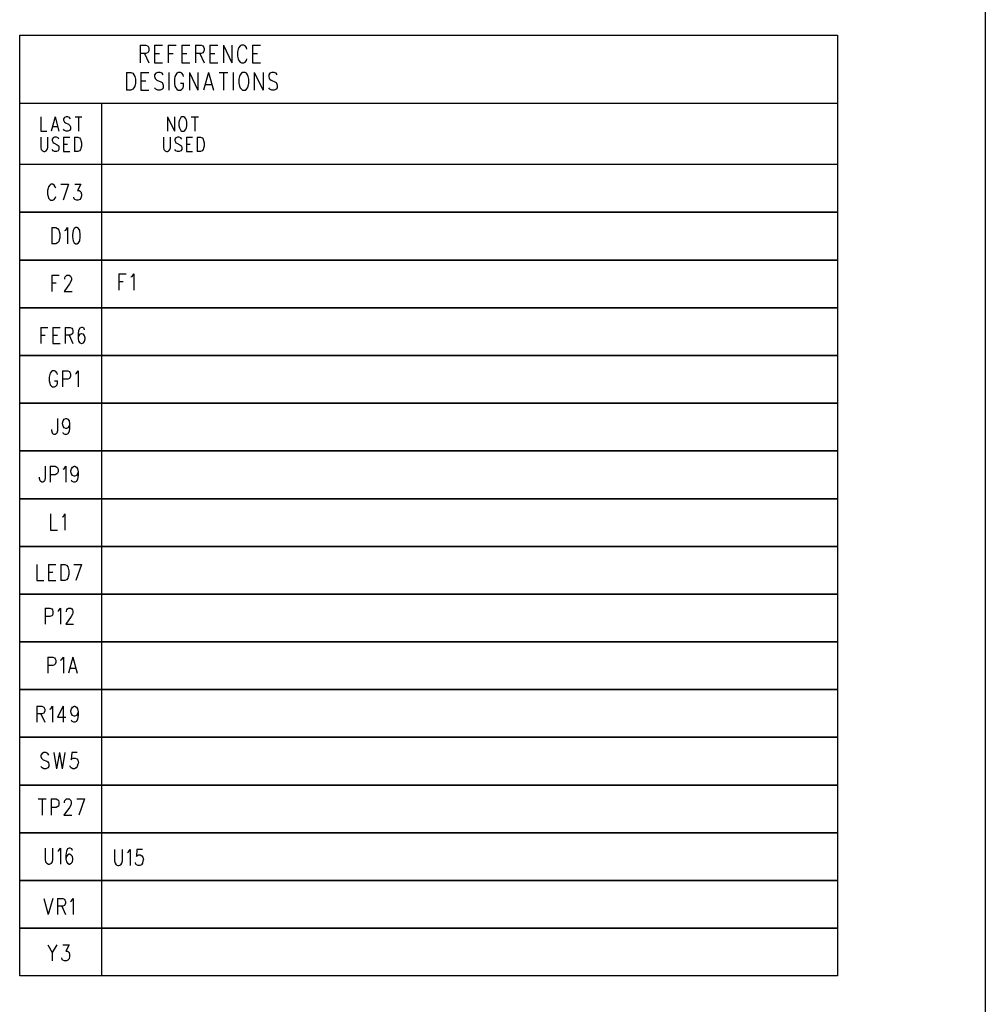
# Model space of a CAD drawing. Extents: x 11.9 to 28.1, y 10.8 to 21.2.
# Tile 12 of 13: x 24.6 to 28.1, y 15.6 to 19.2. Entities that reach past the tile are written whole.
import ezdxf

# ---------------------------------------------------------------- set-up
doc = ezdxf.new("R2010")
doc.units = 0
doc.header["$MEASUREMENT"] = 0
doc.layers.add('LAYNR1', color=2, linetype='Continuous')

msp = doc.modelspace()

# ---------------------------------------------------------------- linework, layer by layer
at = {"layer": 'LAYNR1'}
for points in [[(28.097, 21.199), (28.097, 10.799)], [(24.999, 19.086), (24.999, 19.021)], [(24.999, 19.086), (25.02, 19.086), (25.026, 19.083), (25.029, 19.08), (25.031, 19.074), (25.031, 19.067), (25.029, 19.061), (25.026, 19.058), (25.02, 19.055), (24.999, 19.055)], [(24.999, 19.086), (24.999, 19.021)], [(24.999, 19.086), (25.02, 19.086), (25.026, 19.083), (25.029, 19.08), (25.031, 19.074), (25.031, 19.067), (25.029, 19.061), (25.026, 19.058), (25.02, 19.055), (24.999, 19.055)], [(25.051, 19.086), (25.051, 19.021)], [(25.051, 19.086), (25.081, 19.086)], [(25.051, 19.086), (25.051, 19.021)], [(25.051, 19.086), (25.081, 19.086)], [(25.101, 19.086), (25.101, 19.021)], [(25.101, 19.086), (25.131, 19.086)], [(25.101, 19.086), (25.101, 19.021)], [(25.101, 19.086), (25.131, 19.086)], [(25.151, 19.086), (25.151, 19.021)], [(25.151, 19.086), (25.181, 19.086)], [(25.151, 19.086), (25.151, 19.021)], [(25.151, 19.086), (25.181, 19.086)], [(25.201, 19.086), (25.201, 19.021)], [(25.201, 19.086), (25.222, 19.086), (25.229, 19.083), (25.231, 19.08), (25.233, 19.074), (25.233, 19.067), (25.231, 19.061), (25.229, 19.058), (25.222, 19.055), (25.201, 19.055)], [(25.201, 19.086), (25.201, 19.021)], [(25.201, 19.086), (25.222, 19.086), (25.229, 19.083), (25.231, 19.08), (25.233, 19.074), (25.233, 19.067), (25.231, 19.061), (25.229, 19.058), (25.222, 19.055), (25.201, 19.055)], [(25.254, 19.086), (25.254, 19.021)], [(25.254, 19.086), (25.283, 19.086)], [(25.254, 19.086), (25.254, 19.021)], [(25.254, 19.086), (25.283, 19.086)], [(25.304, 19.086), (25.304, 19.021)], [(25.304, 19.086), (25.335, 19.021)], [(25.304, 19.086), (25.304, 19.021)], [(25.304, 19.086), (25.335, 19.021)], [(25.335, 19.086), (25.335, 19.021)], [(25.335, 19.086), (25.335, 19.021)], [(25.39, 19.071), (25.388, 19.077), (25.383, 19.083), (25.379, 19.086), (25.37, 19.086), (25.365, 19.083), (25.36, 19.077), (25.358, 19.071), (25.356, 19.061), (25.356, 19.046), (25.358, 19.036), (25.36, 19.03), (25.365, 19.024), (25.37, 19.021), (25.379, 19.021), (25.383, 19.024), (25.388, 19.03), (25.39, 19.036)], [(25.39, 19.071), (25.388, 19.077), (25.383, 19.083), (25.379, 19.086), (25.37, 19.086), (25.365, 19.083), (25.36, 19.077), (25.358, 19.071), (25.356, 19.061), (25.356, 19.046), (25.358, 19.036), (25.36, 19.03), (25.365, 19.024), (25.37, 19.021), (25.379, 19.021), (25.383, 19.024), (25.388, 19.03), (25.39, 19.036)], [(25.41, 19.086), (25.41, 19.021)], [(25.41, 19.086), (25.44, 19.086)], [(25.41, 19.086), (25.41, 19.021)], [(25.41, 19.086), (25.44, 19.086)], [(25.015, 19.055), (25.031, 19.021)], [(25.015, 19.055), (25.031, 19.021)], [(25.051, 19.055), (25.07, 19.055)], [(25.051, 19.055), (25.07, 19.055)], [(25.101, 19.055), (25.12, 19.055)], [(25.101, 19.055), (25.12, 19.055)], [(25.151, 19.055), (25.17, 19.055)], [(25.151, 19.055), (25.17, 19.055)], [(25.217, 19.055), (25.233, 19.021)], [(25.217, 19.055), (25.233, 19.021)], [(25.254, 19.055), (25.272, 19.055)], [(25.254, 19.055), (25.272, 19.055)], [(25.41, 19.055), (25.429, 19.055)], [(25.41, 19.055), (25.429, 19.055)], [(25.051, 19.021), (25.081, 19.021)], [(25.051, 19.021), (25.081, 19.021)], [(25.151, 19.021), (25.181, 19.021)], [(25.151, 19.021), (25.181, 19.021)], [(25.254, 19.021), (25.283, 19.021)], [(25.254, 19.021), (25.283, 19.021)], [(25.41, 19.021), (25.44, 19.021)], [(25.41, 19.021), (25.44, 19.021)], [(24.949, 18.986), (24.949, 18.921)], [(24.949, 18.986), (24.965, 18.986), (24.972, 18.983), (24.976, 18.977), (24.979, 18.971), (24.981, 18.961), (24.981, 18.946), (24.979, 18.936), (24.976, 18.93), (24.972, 18.924), (24.965, 18.921), (24.949, 18.921)], [(24.949, 18.986), (24.949, 18.921)], [(24.949, 18.986), (24.965, 18.986), (24.972, 18.983), (24.976, 18.977), (24.979, 18.971), (24.981, 18.961), (24.981, 18.946), (24.979, 18.936), (24.976, 18.93), (24.972, 18.924), (24.965, 18.921), (24.949, 18.921)], [(25.001, 18.986), (25.001, 18.921)], [(25.001, 18.986), (25.031, 18.986)], [(25.001, 18.986), (25.001, 18.921)], [(25.001, 18.986), (25.031, 18.986)], [(25.001, 18.955), (25.02, 18.955)], [(25.001, 18.955), (25.02, 18.955)], [(25.083, 18.977), (25.079, 18.983), (25.072, 18.986), (25.063, 18.986), (25.056, 18.983), (25.051, 18.977), (25.051, 18.971), (25.054, 18.964), (25.056, 18.961), (25.06, 18.958), (25.074, 18.952), (25.079, 18.949), (25.081, 18.946), (25.083, 18.939), (25.083, 18.93), (25.079, 18.924), (25.072, 18.921), (25.063, 18.921), (25.056, 18.924), (25.051, 18.93)], [(25.083, 18.977), (25.079, 18.983), (25.072, 18.986), (25.063, 18.986), (25.056, 18.983), (25.051, 18.977), (25.051, 18.971), (25.054, 18.964), (25.056, 18.961), (25.06, 18.958), (25.074, 18.952), (25.079, 18.949), (25.081, 18.946), (25.083, 18.939), (25.083, 18.93), (25.079, 18.924), (25.072, 18.921), (25.063, 18.921), (25.056, 18.924), (25.051, 18.93)], [(25.104, 18.986), (25.104, 18.921)], [(25.104, 18.986), (25.104, 18.921)], [(25.158, 18.971), (25.156, 18.977), (25.151, 18.983), (25.147, 18.986), (25.138, 18.986), (25.133, 18.983), (25.129, 18.977), (25.126, 18.971), (25.124, 18.961), (25.124, 18.946), (25.126, 18.936), (25.129, 18.93), (25.133, 18.924), (25.138, 18.921), (25.147, 18.921), (25.151, 18.924), (25.156, 18.93), (25.158, 18.936), (25.158, 18.946)], [(25.158, 18.971), (25.156, 18.977), (25.151, 18.983), (25.147, 18.986), (25.138, 18.986), (25.133, 18.983), (25.129, 18.977), (25.126, 18.971), (25.124, 18.961), (25.124, 18.946), (25.126, 18.936), (25.129, 18.93), (25.133, 18.924), (25.138, 18.921), (25.147, 18.921), (25.151, 18.924), (25.156, 18.93), (25.158, 18.936), (25.158, 18.946)], [(25.179, 18.986), (25.179, 18.921)], [(25.179, 18.986), (25.21, 18.921)], [(25.179, 18.986), (25.179, 18.921)], [(25.179, 18.986), (25.21, 18.921)], [(25.21, 18.986), (25.21, 18.921)], [(25.21, 18.986), (25.21, 18.921)], [(25.249, 18.986), (25.231, 18.921)], [(25.249, 18.986), (25.231, 18.921)], [(25.249, 18.986), (25.267, 18.921)], [(25.249, 18.986), (25.267, 18.921)], [(25.288, 18.986), (25.32, 18.986)], [(25.288, 18.986), (25.32, 18.986)], [(25.304, 18.986), (25.304, 18.921)], [(25.304, 18.986), (25.304, 18.921)], [(25.34, 18.986), (25.34, 18.921)], [(25.34, 18.986), (25.34, 18.921)], [(25.417, 18.986), (25.417, 18.921)], [(25.417, 18.986), (25.449, 18.921)], [(25.417, 18.986), (25.417, 18.921)], [(25.417, 18.986), (25.449, 18.921)], [(25.449, 18.986), (25.449, 18.921)], [(25.449, 18.986), (25.449, 18.921)], [(25.501, 18.977), (25.497, 18.983), (25.49, 18.986), (25.481, 18.986), (25.474, 18.983), (25.47, 18.977), (25.47, 18.971), (25.472, 18.964), (25.474, 18.961), (25.479, 18.958), (25.492, 18.952), (25.497, 18.949), (25.499, 18.946), (25.501, 18.939), (25.501, 18.93), (25.497, 18.924), (25.49, 18.921), (25.481, 18.921), (25.474, 18.924), (25.47, 18.93)], [(25.501, 18.977), (25.497, 18.983), (25.49, 18.986), (25.481, 18.986), (25.474, 18.983), (25.47, 18.977), (25.47, 18.971), (25.472, 18.964), (25.474, 18.961), (25.479, 18.958), (25.492, 18.952), (25.497, 18.949), (25.499, 18.946), (25.501, 18.939), (25.501, 18.93), (25.497, 18.924), (25.49, 18.921), (25.481, 18.921), (25.474, 18.924), (25.47, 18.93)], [(25.001, 18.921), (25.031, 18.921)], [(25.001, 18.921), (25.031, 18.921)], [(25.147, 18.946), (25.158, 18.946)], [(25.147, 18.946), (25.158, 18.946)], [(25.238, 18.942), (25.26, 18.942)], [(25.238, 18.942), (25.26, 18.942)], [(24.857, 18.873), (24.857, 18.473)], [(24.857, 18.873), (24.857, 18.473)], [(24.634, 18.823), (24.634, 18.771), (24.656, 18.771)], [(24.634, 18.823), (24.634, 18.771), (24.656, 18.771)], [(24.687, 18.823), (24.672, 18.771)], [(24.687, 18.823), (24.672, 18.771)], [(24.687, 18.823), (24.701, 18.771)], [(24.687, 18.823), (24.701, 18.771)], [(24.743, 18.816), (24.74, 18.821), (24.734, 18.823), (24.727, 18.823), (24.721, 18.821), (24.718, 18.816), (24.718, 18.811), (24.72, 18.806), (24.721, 18.803), (24.725, 18.801), (24.736, 18.796), (24.74, 18.793), (24.741, 18.791), (24.743, 18.786), (24.743, 18.778), (24.74, 18.773), (24.734, 18.771), (24.727, 18.771), (24.721, 18.773), (24.718, 18.778)], [(24.743, 18.816), (24.74, 18.821), (24.734, 18.823), (24.727, 18.823), (24.721, 18.821), (24.718, 18.816), (24.718, 18.811), (24.72, 18.806), (24.721, 18.803), (24.725, 18.801), (24.736, 18.796), (24.74, 18.793), (24.741, 18.791), (24.743, 18.786), (24.743, 18.778), (24.74, 18.773), (24.734, 18.771), (24.727, 18.771), (24.721, 18.773), (24.718, 18.778)], [(24.76, 18.823), (24.785, 18.823)], [(24.76, 18.823), (24.785, 18.823)], [(24.772, 18.823), (24.772, 18.771)], [(24.772, 18.823), (24.772, 18.771)], [(25.099, 18.823), (25.099, 18.771)], [(25.099, 18.823), (25.125, 18.771)], [(25.099, 18.823), (25.099, 18.771)], [(25.099, 18.823), (25.125, 18.771)], [(25.125, 18.823), (25.125, 18.771)], [(25.125, 18.823), (25.125, 18.771)], [(25.186, 18.823), (25.212, 18.823)], [(25.186, 18.823), (25.212, 18.823)], [(25.199, 18.823), (25.199, 18.771)], [(25.199, 18.823), (25.199, 18.771)], [(24.678, 18.788), (24.696, 18.788)], [(24.678, 18.788), (24.696, 18.788)], [(24.634, 18.748), (24.634, 18.711), (24.636, 18.703), (24.64, 18.698), (24.645, 18.696), (24.649, 18.696), (24.654, 18.698), (24.658, 18.703), (24.66, 18.711), (24.66, 18.748)], [(24.634, 18.748), (24.634, 18.711), (24.636, 18.703), (24.64, 18.698), (24.645, 18.696), (24.649, 18.696), (24.654, 18.698), (24.658, 18.703), (24.66, 18.711), (24.66, 18.748)], [(24.701, 18.741), (24.698, 18.746), (24.692, 18.748), (24.685, 18.748), (24.68, 18.746), (24.676, 18.741), (24.676, 18.736), (24.678, 18.731), (24.68, 18.728), (24.683, 18.726), (24.694, 18.721), (24.698, 18.718), (24.7, 18.716), (24.701, 18.711), (24.701, 18.703), (24.698, 18.698), (24.692, 18.696), (24.685, 18.696), (24.68, 18.698), (24.676, 18.703)], [(24.701, 18.741), (24.698, 18.746), (24.692, 18.748), (24.685, 18.748), (24.68, 18.746), (24.676, 18.741), (24.676, 18.736), (24.678, 18.731), (24.68, 18.728), (24.683, 18.726), (24.694, 18.721), (24.698, 18.718), (24.7, 18.716), (24.701, 18.711), (24.701, 18.703), (24.698, 18.698), (24.692, 18.696), (24.685, 18.696), (24.68, 18.698), (24.676, 18.703)], [(24.718, 18.748), (24.718, 18.696)], [(24.718, 18.748), (24.741, 18.748)], [(24.718, 18.748), (24.718, 18.696)], [(24.718, 18.748), (24.741, 18.748)], [(24.758, 18.748), (24.758, 18.696)], [(24.758, 18.748), (24.77, 18.748), (24.776, 18.746), (24.78, 18.741), (24.781, 18.736), (24.783, 18.728), (24.783, 18.716), (24.781, 18.708), (24.78, 18.703), (24.776, 18.698), (24.77, 18.696), (24.758, 18.696)], [(24.758, 18.748), (24.758, 18.696)], [(24.758, 18.748), (24.77, 18.748), (24.776, 18.746), (24.78, 18.741), (24.781, 18.736), (24.783, 18.728), (24.783, 18.716), (24.781, 18.708), (24.78, 18.703), (24.776, 18.698), (24.77, 18.696), (24.758, 18.696)], [(25.084, 18.748), (25.084, 18.711), (25.086, 18.703), (25.09, 18.698), (25.095, 18.696), (25.099, 18.696), (25.104, 18.698), (25.108, 18.703), (25.11, 18.711), (25.11, 18.748)], [(25.084, 18.748), (25.084, 18.711), (25.086, 18.703), (25.09, 18.698), (25.095, 18.696), (25.099, 18.696), (25.104, 18.698), (25.108, 18.703), (25.11, 18.711), (25.11, 18.748)], [(25.151, 18.741), (25.148, 18.746), (25.142, 18.748), (25.135, 18.748), (25.13, 18.746), (25.126, 18.741), (25.126, 18.736), (25.128, 18.731), (25.13, 18.728), (25.133, 18.726), (25.144, 18.721), (25.148, 18.718), (25.15, 18.716), (25.151, 18.711), (25.151, 18.703), (25.148, 18.698), (25.142, 18.696), (25.135, 18.696), (25.13, 18.698), (25.126, 18.703)], [(25.151, 18.741), (25.148, 18.746), (25.142, 18.748), (25.135, 18.748), (25.13, 18.746), (25.126, 18.741), (25.126, 18.736), (25.128, 18.731), (25.13, 18.728), (25.133, 18.726), (25.144, 18.721), (25.148, 18.718), (25.15, 18.716), (25.151, 18.711), (25.151, 18.703), (25.148, 18.698), (25.142, 18.696), (25.135, 18.696), (25.13, 18.698), (25.126, 18.703)], [(25.168, 18.748), (25.168, 18.696)], [(25.168, 18.748), (25.191, 18.748)], [(25.168, 18.748), (25.168, 18.696)], [(25.168, 18.748), (25.191, 18.748)], [(25.208, 18.748), (25.208, 18.696)], [(25.208, 18.748), (25.22, 18.748), (25.226, 18.746), (25.23, 18.741), (25.231, 18.736), (25.233, 18.728), (25.233, 18.716), (25.231, 18.708), (25.23, 18.703), (25.226, 18.698), (25.22, 18.696), (25.208, 18.696)], [(25.208, 18.748), (25.208, 18.696)], [(25.208, 18.748), (25.22, 18.748), (25.226, 18.746), (25.23, 18.741), (25.231, 18.736), (25.233, 18.728), (25.233, 18.716), (25.231, 18.708), (25.23, 18.703), (25.226, 18.698), (25.22, 18.696), (25.208, 18.696)], [(24.718, 18.723), (24.732, 18.723)], [(24.718, 18.723), (24.732, 18.723)], [(25.168, 18.723), (25.182, 18.723)], [(25.168, 18.723), (25.182, 18.723)], [(24.718, 18.696), (24.741, 18.696)], [(24.718, 18.696), (24.741, 18.696)], [(25.168, 18.696), (25.191, 18.696)], [(25.168, 18.696), (25.191, 18.696)], [(24.689, 18.562), (24.687, 18.567), (24.683, 18.573), (24.679, 18.576), (24.671, 18.576), (24.667, 18.573), (24.663, 18.567), (24.661, 18.562), (24.659, 18.553), (24.659, 18.539), (24.661, 18.531), (24.663, 18.525), (24.667, 18.52), (24.671, 18.517), (24.679, 18.517), (24.683, 18.52), (24.687, 18.525), (24.689, 18.531)], [(24.708, 18.576), (24.736, 18.576)], [(24.736, 18.576), (24.716, 18.517)], [(24.759, 18.576), (24.781, 18.576), (24.769, 18.553), (24.775, 18.553), (24.779, 18.551), (24.781, 18.548), (24.783, 18.539), (24.783, 18.534), (24.781, 18.525), (24.777, 18.52), (24.771, 18.517), (24.765, 18.517), (24.759, 18.52), (24.757, 18.522), (24.755, 18.528)], [(24.857, 18.473), (24.857, 18.298)], [(24.675, 18.417), (24.675, 18.358)], [(24.675, 18.417), (24.689, 18.417), (24.695, 18.414), (24.7, 18.408), (24.702, 18.403), (24.704, 18.394), (24.704, 18.38), (24.702, 18.372), (24.7, 18.366), (24.695, 18.361), (24.689, 18.358), (24.675, 18.358)], [(24.722, 18.406), (24.726, 18.408), (24.732, 18.417), (24.732, 18.358)], [(24.857, 18.298), (24.857, 18.123)], [(24.675, 18.242), (24.675, 18.183)], [(24.675, 18.242), (24.702, 18.242)], [(24.722, 18.228), (24.722, 18.231), (24.724, 18.236), (24.726, 18.239), (24.73, 18.242), (24.738, 18.242), (24.743, 18.239), (24.745, 18.236), (24.747, 18.231), (24.747, 18.225), (24.745, 18.219), (24.74, 18.211), (24.72, 18.183), (24.749, 18.183)], [(24.92, 18.247), (24.92, 18.188)], [(24.92, 18.247), (24.947, 18.247)], [(24.965, 18.236), (24.969, 18.238), (24.975, 18.247), (24.975, 18.188)], [(24.675, 18.214), (24.691, 18.214)], [(24.92, 18.219), (24.936, 18.219)], [(24.857, 18.123), (24.857, 17.948)], [(24.634, 18.051), (24.634, 17.992)], [(24.634, 18.051), (24.66, 18.051)], [(24.634, 18.023), (24.65, 18.023)], [(24.679, 18.051), (24.679, 17.992)], [(24.679, 18.051), (24.705, 18.051)], [(24.679, 18.023), (24.695, 18.023)], [(24.724, 18.051), (24.724, 17.992)], [(24.724, 18.051), (24.742, 18.051), (24.748, 18.048), (24.75, 18.045), (24.752, 18.04), (24.752, 18.034), (24.75, 18.028), (24.748, 18.026), (24.742, 18.023), (24.724, 18.023)], [(24.738, 18.023), (24.752, 17.992)], [(24.795, 18.042), (24.793, 18.048), (24.787, 18.051), (24.783, 18.051), (24.777, 18.048), (24.773, 18.04), (24.771, 18.026), (24.771, 18.012), (24.773, 18), (24.777, 17.995), (24.783, 17.992), (24.785, 17.992), (24.791, 17.995), (24.795, 18), (24.797, 18.009), (24.797, 18.012), (24.795, 18.02), (24.791, 18.026), (24.785, 18.028), (24.783, 18.028), (24.777, 18.026), (24.773, 18.02), (24.771, 18.012)], [(24.679, 17.992), (24.705, 17.992)], [(24.857, 17.948), (24.857, 17.773)], [(24.696, 17.878), (24.694, 17.883), (24.69, 17.889), (24.685, 17.892), (24.677, 17.892), (24.673, 17.889), (24.669, 17.883), (24.667, 17.878), (24.665, 17.869), (24.665, 17.855), (24.667, 17.847), (24.669, 17.841), (24.673, 17.836), (24.677, 17.833), (24.685, 17.833), (24.69, 17.836), (24.694, 17.841), (24.696, 17.847), (24.696, 17.855)], [(24.714, 17.892), (24.714, 17.833)], [(24.714, 17.892), (24.733, 17.892), (24.739, 17.889), (24.741, 17.886), (24.743, 17.881), (24.743, 17.872), (24.741, 17.866), (24.739, 17.864), (24.733, 17.861), (24.714, 17.861)], [(24.761, 17.881), (24.765, 17.883), (24.771, 17.892), (24.771, 17.833)], [(24.685, 17.855), (24.696, 17.855)], [(24.857, 17.773), (24.857, 17.598)], [(24.695, 17.717), (24.695, 17.672), (24.693, 17.663), (24.691, 17.661), (24.687, 17.658), (24.683, 17.658), (24.679, 17.661), (24.677, 17.663), (24.675, 17.672), (24.675, 17.677)], [(24.74, 17.697), (24.738, 17.689), (24.734, 17.683), (24.728, 17.68), (24.726, 17.68), (24.72, 17.683), (24.716, 17.689), (24.714, 17.697), (24.714, 17.7), (24.716, 17.708), (24.72, 17.714), (24.726, 17.717), (24.728, 17.717), (24.734, 17.714), (24.738, 17.708), (24.74, 17.697), (24.74, 17.683), (24.738, 17.669), (24.734, 17.661), (24.728, 17.658), (24.724, 17.658), (24.718, 17.661), (24.716, 17.666)], [(24.857, 17.598), (24.857, 17.423)], [(24.65, 17.542), (24.65, 17.497), (24.648, 17.488), (24.646, 17.486), (24.642, 17.483), (24.638, 17.483), (24.634, 17.486), (24.632, 17.488), (24.63, 17.497), (24.63, 17.502)], [(24.669, 17.542), (24.669, 17.483)], [(24.669, 17.542), (24.687, 17.542), (24.693, 17.539), (24.695, 17.536), (24.698, 17.531), (24.698, 17.522), (24.695, 17.516), (24.693, 17.514), (24.687, 17.511), (24.669, 17.511)], [(24.716, 17.531), (24.72, 17.533), (24.726, 17.542), (24.726, 17.483)], [(24.771, 17.522), (24.769, 17.514), (24.765, 17.508), (24.759, 17.505), (24.757, 17.505), (24.751, 17.508), (24.747, 17.514), (24.745, 17.522), (24.745, 17.525), (24.747, 17.533), (24.751, 17.539), (24.757, 17.542), (24.759, 17.542), (24.765, 17.539), (24.769, 17.533), (24.771, 17.522), (24.771, 17.508), (24.769, 17.494), (24.765, 17.486), (24.759, 17.483), (24.755, 17.483), (24.749, 17.486), (24.747, 17.491)], [(24.857, 17.423), (24.857, 17.248)], [(24.67, 17.367), (24.67, 17.308), (24.695, 17.308)], [(24.713, 17.356), (24.717, 17.358), (24.723, 17.367), (24.723, 17.308)], [(24.857, 17.248), (24.857, 17.073)], [(24.62, 17.182), (24.62, 17.123), (24.645, 17.123)], [(24.663, 17.182), (24.663, 17.123)], [(24.663, 17.182), (24.69, 17.182)], [(24.663, 17.154), (24.679, 17.154)], [(24.708, 17.182), (24.708, 17.123)], [(24.708, 17.182), (24.722, 17.182), (24.728, 17.179), (24.733, 17.173), (24.735, 17.168), (24.737, 17.159), (24.737, 17.145), (24.735, 17.137), (24.733, 17.131), (24.728, 17.126), (24.722, 17.123), (24.708, 17.123)], [(24.755, 17.182), (24.784, 17.182)], [(24.784, 17.182), (24.763, 17.123)], [(24.663, 17.123), (24.69, 17.123)], [(24.857, 17.073), (24.857, 16.898)], [(24.65, 17.022), (24.65, 16.963)], [(24.65, 17.022), (24.668, 17.022), (24.675, 17.019), (24.677, 17.016), (24.679, 17.011), (24.679, 17.002), (24.677, 16.996), (24.675, 16.994), (24.668, 16.991), (24.65, 16.991)], [(24.697, 17.011), (24.701, 17.013), (24.707, 17.022), (24.707, 16.963)], [(24.728, 17.008), (24.728, 17.011), (24.73, 17.016), (24.732, 17.019), (24.736, 17.022), (24.744, 17.022), (24.748, 17.019), (24.75, 17.016), (24.752, 17.011), (24.752, 17.005), (24.75, 16.999), (24.746, 16.991), (24.726, 16.963), (24.754, 16.963)], [(24.857, 16.898), (24.857, 16.723)], [(24.66, 16.842), (24.66, 16.783)], [(24.66, 16.842), (24.678, 16.842), (24.685, 16.839), (24.687, 16.836), (24.689, 16.831), (24.689, 16.822), (24.687, 16.816), (24.685, 16.814), (24.678, 16.811), (24.66, 16.811)], [(24.707, 16.831), (24.711, 16.833), (24.717, 16.842), (24.717, 16.783)], [(24.752, 16.842), (24.736, 16.783)], [(24.752, 16.842), (24.768, 16.783)], [(24.742, 16.802), (24.762, 16.802)], [(24.857, 16.723), (24.857, 16.548)], [(24.62, 16.662), (24.62, 16.603)], [(24.62, 16.662), (24.638, 16.662), (24.645, 16.659), (24.647, 16.656), (24.649, 16.651), (24.649, 16.645), (24.647, 16.639), (24.645, 16.636), (24.638, 16.634), (24.62, 16.634)], [(24.667, 16.651), (24.671, 16.653), (24.677, 16.662), (24.677, 16.603)], [(24.716, 16.662), (24.696, 16.622), (24.726, 16.622)], [(24.716, 16.662), (24.716, 16.603)], [(24.771, 16.642), (24.769, 16.634), (24.765, 16.628), (24.759, 16.625), (24.757, 16.625), (24.751, 16.628), (24.747, 16.634), (24.745, 16.642), (24.745, 16.645), (24.747, 16.653), (24.751, 16.659), (24.757, 16.662), (24.759, 16.662), (24.765, 16.659), (24.769, 16.653), (24.771, 16.642), (24.771, 16.628), (24.769, 16.614), (24.765, 16.606), (24.759, 16.603), (24.755, 16.603), (24.749, 16.606), (24.747, 16.611)], [(24.634, 16.634), (24.649, 16.603)], [(24.857, 16.548), (24.857, 16.373)], [(24.664, 16.483), (24.66, 16.489), (24.653, 16.492), (24.645, 16.492), (24.639, 16.489), (24.635, 16.483), (24.635, 16.478), (24.637, 16.472), (24.639, 16.469), (24.643, 16.466), (24.656, 16.461), (24.66, 16.458), (24.662, 16.455), (24.664, 16.45), (24.664, 16.441), (24.66, 16.436), (24.653, 16.433), (24.645, 16.433), (24.639, 16.436), (24.635, 16.441)], [(24.682, 16.492), (24.692, 16.433)], [(24.703, 16.492), (24.692, 16.433)], [(24.703, 16.492), (24.713, 16.433)], [(24.723, 16.492), (24.713, 16.433)], [(24.768, 16.492), (24.748, 16.492), (24.746, 16.466), (24.748, 16.469), (24.754, 16.472), (24.76, 16.472), (24.766, 16.469), (24.77, 16.464), (24.772, 16.455), (24.77, 16.45), (24.768, 16.441), (24.764, 16.436), (24.758, 16.433), (24.752, 16.433), (24.746, 16.436), (24.743, 16.438), (24.741, 16.444)], [(24.857, 16.373), (24.857, 16.198)], [(24.625, 16.322), (24.654, 16.322)], [(24.639, 16.322), (24.639, 16.263)], [(24.672, 16.322), (24.672, 16.263)], [(24.672, 16.322), (24.691, 16.322), (24.697, 16.319), (24.699, 16.316), (24.701, 16.311), (24.701, 16.302), (24.699, 16.296), (24.697, 16.294), (24.691, 16.291), (24.672, 16.291)], [(24.721, 16.308), (24.721, 16.311), (24.723, 16.316), (24.725, 16.319), (24.729, 16.322), (24.738, 16.322), (24.742, 16.319), (24.744, 16.316), (24.746, 16.311), (24.746, 16.305), (24.744, 16.299), (24.74, 16.291), (24.719, 16.263), (24.748, 16.263)], [(24.766, 16.322), (24.795, 16.322)], [(24.795, 16.322), (24.774, 16.263)], [(24.857, 16.198), (24.857, 16.023)], [(24.65, 16.142), (24.65, 16.1), (24.652, 16.091), (24.656, 16.086), (24.662, 16.083), (24.666, 16.083), (24.673, 16.086), (24.677, 16.091), (24.679, 16.1), (24.679, 16.142)], [(24.697, 16.131), (24.701, 16.133), (24.707, 16.142), (24.707, 16.083)], [(24.75, 16.133), (24.748, 16.139), (24.742, 16.142), (24.738, 16.142), (24.732, 16.139), (24.728, 16.131), (24.726, 16.116), (24.726, 16.102), (24.728, 16.091), (24.732, 16.086), (24.738, 16.083), (24.74, 16.083), (24.746, 16.086), (24.75, 16.091), (24.752, 16.1), (24.752, 16.102), (24.75, 16.111), (24.746, 16.116), (24.74, 16.119), (24.738, 16.119), (24.732, 16.116), (24.728, 16.111), (24.726, 16.102)], [(24.905, 16.137), (24.905, 16.095), (24.907, 16.086), (24.911, 16.081), (24.917, 16.078), (24.921, 16.078), (24.928, 16.081), (24.932, 16.086), (24.934, 16.095), (24.934, 16.137)], [(24.952, 16.126), (24.956, 16.128), (24.962, 16.137), (24.962, 16.078)], [(25.007, 16.137), (24.987, 16.137), (24.985, 16.111), (24.987, 16.114), (24.993, 16.117), (24.999, 16.117), (25.005, 16.114), (25.009, 16.109), (25.011, 16.1), (25.009, 16.095), (25.007, 16.086), (25.003, 16.081), (24.997, 16.078), (24.991, 16.078), (24.985, 16.081), (24.983, 16.083), (24.981, 16.089)], [(24.857, 16.023), (24.857, 15.848)], [(24.645, 15.957), (24.661, 15.898)], [(24.678, 15.957), (24.661, 15.898)], [(24.696, 15.957), (24.696, 15.898)], [(24.696, 15.957), (24.715, 15.957), (24.721, 15.954), (24.723, 15.951), (24.725, 15.946), (24.725, 15.94), (24.723, 15.934), (24.721, 15.931), (24.715, 15.929), (24.696, 15.929)], [(24.711, 15.929), (24.725, 15.898)], [(24.743, 15.946), (24.747, 15.948), (24.753, 15.957), (24.753, 15.898)], [(24.857, 15.848), (24.857, 15.673)], [(24.66, 15.787), (24.676, 15.759), (24.676, 15.728)], [(24.693, 15.787), (24.676, 15.759)], [(24.715, 15.787), (24.738, 15.787), (24.726, 15.764), (24.732, 15.764), (24.736, 15.761), (24.738, 15.759), (24.74, 15.75), (24.74, 15.745), (24.738, 15.736), (24.734, 15.731), (24.728, 15.728), (24.721, 15.728), (24.715, 15.731), (24.713, 15.733), (24.711, 15.739)]]:
    msp.add_lwpolyline(points, dxfattribs=at)
for points in [[(24.557, 19.123), (27.555, 19.123), (27.555, 18.473), (24.557, 18.473), (24.557, 19.123)], [(25.374, 18.986), (25.37, 18.983), (25.365, 18.977), (25.363, 18.971), (25.36, 18.961), (25.36, 18.946), (25.363, 18.936), (25.365, 18.93), (25.37, 18.924), (25.374, 18.921), (25.383, 18.921), (25.388, 18.924), (25.392, 18.93), (25.395, 18.936), (25.397, 18.946), (25.397, 18.961), (25.395, 18.971), (25.392, 18.977), (25.388, 18.983), (25.383, 18.986), (25.374, 18.986)], [(25.374, 18.986), (25.37, 18.983), (25.365, 18.977), (25.363, 18.971), (25.36, 18.961), (25.36, 18.946), (25.363, 18.936), (25.365, 18.93), (25.37, 18.924), (25.374, 18.921), (25.383, 18.921), (25.388, 18.924), (25.392, 18.93), (25.395, 18.936), (25.397, 18.946), (25.397, 18.961), (25.395, 18.971), (25.392, 18.977), (25.388, 18.983), (25.383, 18.986), (25.374, 18.986)], [(24.557, 18.873), (27.555, 18.873), (27.555, 18.648), (24.557, 18.648), (24.557, 18.873)], [(25.152, 18.823), (25.148, 18.821), (25.145, 18.816), (25.143, 18.811), (25.141, 18.803), (25.141, 18.791), (25.143, 18.783), (25.145, 18.778), (25.148, 18.773), (25.152, 18.771), (25.159, 18.771), (25.163, 18.773), (25.166, 18.778), (25.168, 18.783), (25.17, 18.791), (25.17, 18.803), (25.168, 18.811), (25.166, 18.816), (25.163, 18.821), (25.159, 18.823), (25.152, 18.823)], [(25.152, 18.823), (25.148, 18.821), (25.145, 18.816), (25.143, 18.811), (25.141, 18.803), (25.141, 18.791), (25.143, 18.783), (25.145, 18.778), (25.148, 18.773), (25.152, 18.771), (25.159, 18.771), (25.163, 18.773), (25.166, 18.778), (25.168, 18.783), (25.17, 18.791), (25.17, 18.803), (25.168, 18.811), (25.166, 18.816), (25.163, 18.821), (25.159, 18.823), (25.152, 18.823)], [(24.557, 18.298), (24.557, 18.473), (27.555, 18.473), (27.555, 18.298), (24.557, 18.298)], [(24.763, 18.417), (24.757, 18.414), (24.753, 18.406), (24.751, 18.391), (24.751, 18.383), (24.753, 18.369), (24.757, 18.361), (24.763, 18.358), (24.767, 18.358), (24.773, 18.361), (24.777, 18.369), (24.779, 18.383), (24.779, 18.391), (24.777, 18.406), (24.773, 18.414), (24.767, 18.417), (24.763, 18.417)], [(24.557, 18.123), (24.557, 18.298), (27.555, 18.298), (27.555, 18.123), (24.557, 18.123)], [(24.557, 17.948), (24.557, 18.123), (27.555, 18.123), (27.555, 17.948), (24.557, 17.948)], [(24.557, 17.773), (24.557, 17.948), (27.555, 17.948), (27.555, 17.773), (24.557, 17.773)], [(24.557, 17.598), (24.557, 17.773), (27.555, 17.773), (27.555, 17.598), (24.557, 17.598)], [(24.557, 17.423), (24.557, 17.598), (27.555, 17.598), (27.555, 17.423), (24.557, 17.423)], [(24.557, 17.248), (24.557, 17.423), (27.555, 17.423), (27.555, 17.248), (24.557, 17.248)], [(24.557, 17.073), (24.557, 17.248), (27.555, 17.248), (27.555, 17.073), (24.557, 17.073)], [(24.557, 16.898), (24.557, 17.073), (27.555, 17.073), (27.555, 16.898), (24.557, 16.898)], [(24.557, 16.723), (24.557, 16.898), (27.555, 16.898), (27.555, 16.723), (24.557, 16.723)], [(24.557, 16.548), (24.557, 16.723), (27.555, 16.723), (27.555, 16.548), (24.557, 16.548)], [(24.557, 16.373), (24.557, 16.548), (27.555, 16.548), (27.555, 16.373), (24.557, 16.373)], [(24.557, 16.198), (24.557, 16.373), (27.555, 16.373), (27.555, 16.198), (24.557, 16.198)], [(24.557, 16.023), (24.557, 16.198), (27.555, 16.198), (27.555, 16.023), (24.557, 16.023)], [(24.557, 15.848), (24.557, 16.023), (27.555, 16.023), (27.555, 15.848), (24.557, 15.848)], [(24.557, 15.673), (24.557, 15.848), (27.555, 15.848), (27.555, 15.673), (24.557, 15.673)]]:
    msp.add_lwpolyline(points, close=True, dxfattribs=at)

doc.saveas('drawing.dxf')
